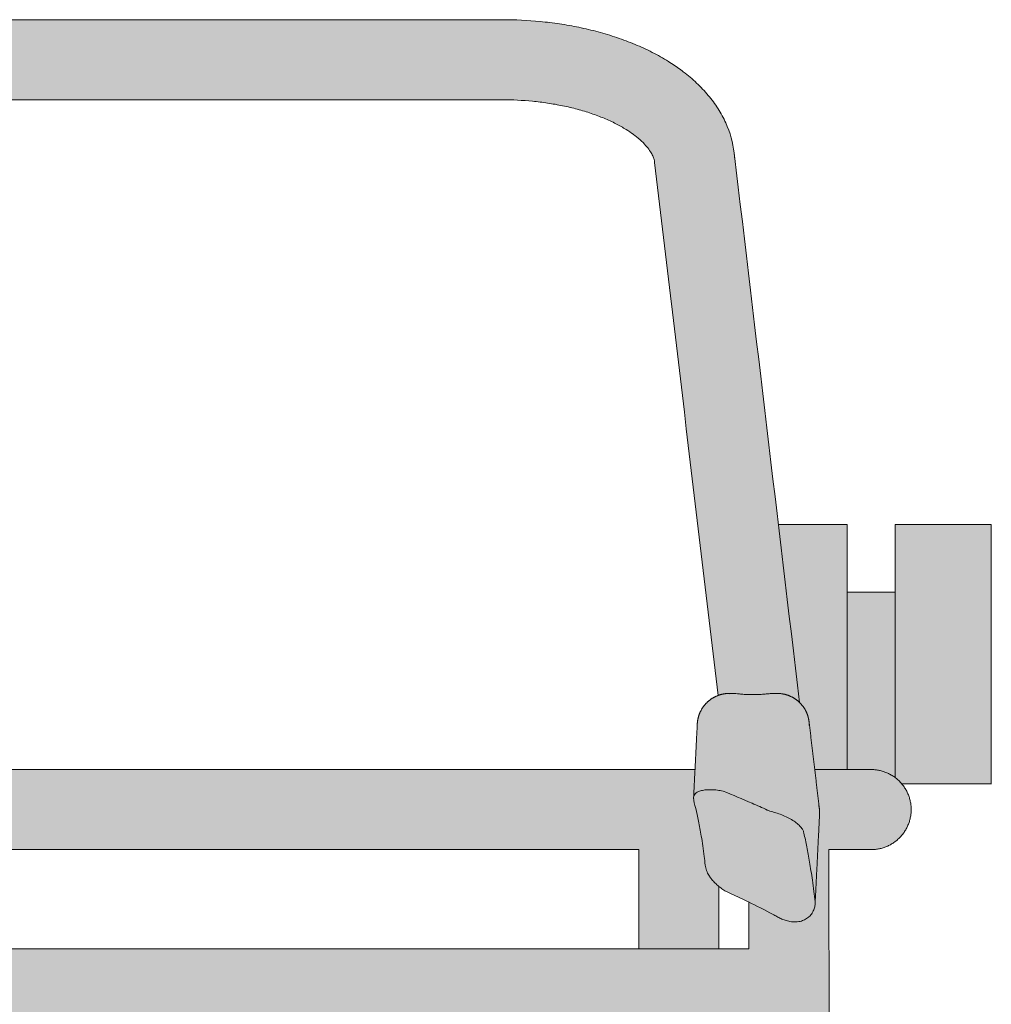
# Model space of a CAD drawing. Header units: centimetres. Extents: x -293 to -138, y -313 to 14.
# Tile 4 of 10: x -278 to -247, y -267 to -236. Entities that reach past the tile are written whole.
import ezdxf

# ---------------------------------------------------------------- set-up
doc = ezdxf.new("R2010")
doc.units = ezdxf.units.CM
doc.layers.add('Fill', color=7, linetype='Continuous', true_color=0xffffff)
doc.layers.add('Predefinito', color=7, linetype='Continuous', true_color=0x000000)
doc.layers.add('Main lines', color=7, linetype='Continuous', lineweight=13, true_color=0x000000)

# ---------------------------------------------------------------- blocks, each defined once
blk = doc.blocks.new('CB-298_Petal_2D_Top')
at = {"layer": 'Fill'}
h = blk.add_hatch(color=256, dxfattribs=at)
h.paths.add_polyline_path([(-20.305, 2.05), (-17.804, 2.05), (-17.805, 1.25), (-17.805, 1.247), (-17.804, 1.204), (-17.803, 1.182), (-17.802, 1.161), (-17.8, 1.139), (-17.798, 1.117), (-17.796, 1.095), (-17.793, 1.073), (-17.789, 1.05), (-17.785, 1.028), (-17.781, 1.006), (-17.777, 0.984), (-17.772, 0.962), (-17.766, 0.94), (-17.76, 0.918), (-17.754, 0.896), (-17.747, 0.874), (-17.74, 0.852), (-17.733, 0.83), (-17.725, 0.809), (-17.716, 0.787), (-17.707, 0.765), (-17.698, 0.744), (-17.689, 0.723), (-17.679, 0.702), (-17.668, 0.681), (-17.657, 0.66), (-17.646, 0.64), (-17.634, 0.619), (-17.622, 0.599), (-17.61, 0.579), (-17.597, 0.56), (-17.584, 0.54), (-17.571, 0.521), (-17.557, 0.502), (-17.543, 0.484), (-17.528, 0.465), (-17.513, 0.447), (-17.498, 0.429), (-17.483, 0.412), (-17.467, 0.395), (-17.451, 0.378), (-17.434, 0.362), (-17.418, 0.345), (-17.401, 0.33), (-17.384, 0.314), (-17.366, 0.299), (-17.349, 0.284), (-17.331, 0.27), (-17.313, 0.256), (-17.295, 0.242), (-17.276, 0.229), (-17.258, 0.216), (-17.239, 0.204), (-17.22, 0.192), (-17.201, 0.18), (-17.182, 0.169), (-17.163, 0.158), (-17.143, 0.147), (-17.124, 0.137), (-17.104, 0.127), (-17.085, 0.118), (-17.045, 0.1), (-17.016, 0.088), (-16.987, 0.077), (-16.958, 0.067), (-16.928, 0.057), (-16.898, 0.048), (-16.868, 0.04), (-16.837, 0.032), (-16.806, 0.026), (-16.775, 0.02), (-16.744, 0.014), (-16.713, 0.01), (-16.682, 0.006), (-16.651, 0.004), (-16.62, 0.002), (-16.588, 0), (-16.557, 0), (-16.555, 0), (16.555, 0), (16.557, 0), (16.588, 0), (16.62, 0.002), (16.651, 0.004), (16.682, 0.006), (16.713, 0.01), (16.744, 0.014), (16.775, 0.02), (16.806, 0.026), (16.837, 0.032), (16.868, 0.04), (16.898, 0.048), (16.928, 0.057), (16.958, 0.067), (16.987, 0.077), (17.016, 0.088), (17.045, 0.1), (17.085, 0.118), (17.104, 0.127), (17.124, 0.137), (17.143, 0.147), (17.163, 0.158), (17.182, 0.169), (17.201, 0.18), (17.22, 0.192), (17.239, 0.204), (17.258, 0.216), (17.276, 0.229), (17.295, 0.242), (17.313, 0.256), (17.331, 0.27), (17.349, 0.284), (17.366, 0.299), (17.384, 0.314), (17.401, 0.33), (17.418, 0.345), (17.434, 0.362), (17.451, 0.378), (17.467, 0.395), (17.483, 0.412), (17.498, 0.429), (17.513, 0.447), (17.528, 0.465), (17.543, 0.484), (17.557, 0.502), (17.571, 0.521), (17.584, 0.54), (17.597, 0.56), (17.61, 0.579), (17.622, 0.599), (17.634, 0.619), (17.646, 0.64), (17.657, 0.66), (17.668, 0.681), (17.679, 0.702), (17.689, 0.723), (17.698, 0.744), (17.707, 0.765), (17.716, 0.787), (17.725, 0.809), (17.733, 0.83), (17.74, 0.852), (17.747, 0.874), (17.754, 0.896), (17.76, 0.918), (17.766, 0.94), (17.772, 0.962), (17.777, 0.984), (17.781, 1.006), (17.785, 1.028), (17.789, 1.05), (17.793, 1.073), (17.796, 1.095), (17.798, 1.117), (17.8, 1.139), (17.802, 1.161), (17.803, 1.182), (17.804, 1.204), (17.805, 1.247), (17.805, 1.25), (17.804, 2.05), (20.305, 2.05), (20.305, 10.15), (17.789, 10.15), (17.784, 13.271), (17.809, 13.288), (17.834, 13.305), (17.859, 13.323), (17.883, 13.343), (17.907, 13.363), (17.93, 13.384), (17.952, 13.405), (17.974, 13.428), (17.996, 13.451), (18.016, 13.475), (18.036, 13.5), (18.056, 13.526), (18.074, 13.552), (18.092, 13.578), (18.109, 13.606), (18.125, 13.634), (18.14, 13.662), (18.154, 13.691), (18.167, 13.72), (18.179, 13.75), (18.19, 13.78), (18.2, 13.81), (18.21, 13.84), (18.218, 13.871), (18.225, 13.901), (18.231, 13.932), (18.237, 13.963), (18.241, 13.994), (18.244, 14.024), (18.246, 14.055), (18.248, 14.085), (18.248, 14.115), (18.248, 14.699), (18.248, 14.703), (18.229, 19.589), (18.229, 19.613), (18.228, 19.637), (18.226, 19.661), (18.224, 19.685), (18.221, 19.71), (18.218, 19.734), (18.214, 19.758), (18.209, 19.781), (18.204, 19.805), (18.198, 19.829), (18.191, 19.852), (18.184, 19.876), (18.177, 19.899), (18.169, 19.922), (18.16, 19.944), (18.15, 19.967), (18.14, 19.99), (18.129, 20.013), (18.117, 20.036), (18.105, 20.058), (18.092, 20.08), (18.079, 20.101), (18.065, 20.123), (18.05, 20.144), (18.035, 20.164), (18.018, 20.185), (18.002, 20.205), (17.985, 20.224), (17.967, 20.243), (17.949, 20.262), (17.93, 20.28), (17.911, 20.297), (17.895, 20.312), (17.878, 20.325), (17.861, 20.339), (17.843, 20.352), (17.826, 20.365), (17.808, 20.377), (17.79, 20.389), (17.771, 20.4), (17.74, 37.67), (17.765, 37.688), (17.79, 37.706), (17.813, 37.726), (17.837, 37.746), (17.859, 37.767), (17.881, 37.789), (17.902, 37.811), (17.923, 37.834), (17.943, 37.857), (17.962, 37.881), (17.98, 37.905), (17.997, 37.93), (18.014, 37.956), (18.029, 37.982), (18.044, 38.008), (18.058, 38.034), (18.071, 38.061), (18.083, 38.088), (18.094, 38.115), (18.104, 38.142), (18.114, 38.169), (18.122, 38.197), (18.13, 38.224), (18.137, 38.252), (18.142, 38.279), (18.148, 38.306), (18.152, 38.333), (18.155, 38.36), (18.158, 38.387), (18.16, 38.414), (18.161, 38.44), (18.161, 38.466), (18.161, 38.9), (18.142, 43.791), (18.142, 43.791), (18.141, 43.815), (18.14, 43.839), (18.139, 43.863), (18.137, 43.888), (18.134, 43.912), (18.13, 43.936), (18.126, 43.96), (18.122, 43.984), (18.116, 44.007), (18.111, 44.031), (18.104, 44.055), (18.097, 44.078), (18.089, 44.101), (18.081, 44.124), (18.072, 44.147), (18.062, 44.17), (18.049, 44.199), (18.042, 44.214), (18.034, 44.229), (18.026, 44.243), (18.018, 44.258), (18.01, 44.272), (18.001, 44.286), (17.993, 44.3), (17.984, 44.314), (17.974, 44.328), (17.965, 44.341), (17.955, 44.355), (17.945, 44.368), (17.934, 44.381), (17.924, 44.394), (17.913, 44.406), (17.902, 44.419), (17.891, 44.431), (17.879, 44.443), (17.868, 44.455), (17.856, 44.467), (17.844, 44.478), (17.832, 44.489), (17.819, 44.5), (17.807, 44.511), (17.794, 44.521), (17.781, 44.531), (17.768, 44.541), (17.755, 44.551), (17.741, 44.561), (17.728, 44.57), (17.716, 51.26), (19.018, 51.26), (19.036, 51.26), (19.064, 51.26), (19.092, 51.261), (19.12, 51.263), (19.148, 51.265), (19.177, 51.268), (19.206, 51.272), (19.235, 51.276), (19.264, 51.281), (19.293, 51.287), (19.322, 51.293), (19.351, 51.3), (19.38, 51.308), (19.409, 51.317), (19.438, 51.326), (19.467, 51.337), (19.496, 51.348), (19.525, 51.36), (19.554, 51.372), (19.582, 51.385), (19.61, 51.4), (19.638, 51.415), (19.666, 51.43), (19.693, 51.447), (19.72, 51.464), (19.747, 51.482), (19.773, 51.5), (19.799, 51.52), (19.824, 51.54), (19.849, 51.56), (19.873, 51.582), (19.897, 51.604), (19.92, 51.626), (19.943, 51.649), (19.965, 51.673), (19.986, 51.697), (20.007, 51.722), (20.027, 51.747), (20.046, 51.773), (20.064, 51.799), (20.082, 51.826), (20.1, 51.853), (20.116, 51.88), (20.132, 51.908), (20.146, 51.936), (20.161, 51.964), (20.174, 51.992), (20.187, 52.021), (20.198, 52.05), (20.209, 52.079), (20.22, 52.108), (20.229, 52.137), (20.238, 52.166), (20.246, 52.195), (20.253, 52.224), (20.26, 52.253), (20.265, 52.283), (20.27, 52.311), (20.275, 52.34), (20.278, 52.369), (20.281, 52.398), (20.283, 52.426), (20.285, 52.454), (20.286, 52.482), (20.286, 52.51), (20.286, 52.537), (20.285, 52.563), (20.284, 52.59), (20.282, 52.617), (20.279, 52.644), (20.276, 52.671), (20.272, 52.697), (20.268, 52.724), (20.263, 52.751), (20.257, 52.778), (20.251, 52.804), (20.244, 52.831), (20.237, 52.857), (20.229, 52.883), (20.221, 52.909), (20.212, 52.935), (20.202, 52.961), (20.192, 52.986), (20.181, 53.012), (20.17, 53.037), (20.158, 53.061), (20.146, 53.086), (20.133, 53.11), (20.12, 53.133), (20.106, 53.157), (20.091, 53.18), (20.077, 53.203), (20.062, 53.225), (20.046, 53.247), (20.03, 53.268), (20.013, 53.289), (19.997, 53.31), (22.786, 53.31), (22.786, 61.41), (19.786, 61.41), (19.786, 59.295), (18.286, 59.295), (18.286, 61.41), (16.141, 61.41), (14.764, 73), (14.763, 73.009), (14.755, 73.069), (14.746, 73.13), (14.736, 73.19), (14.724, 73.25), (14.712, 73.309), (14.698, 73.369), (14.683, 73.428), (14.667, 73.486), (14.65, 73.545), (14.632, 73.603), (14.613, 73.661), (14.592, 73.718), (14.571, 73.776), (14.548, 73.833), (14.524, 73.889), (14.5, 73.945), (14.473, 74.003), (14.446, 74.06), (14.417, 74.116), (14.387, 74.172), (14.357, 74.227), (14.325, 74.282), (14.293, 74.336), (14.259, 74.39), (14.188, 74.498), (14.113, 74.603), (14.035, 74.706), (13.953, 74.807), (13.867, 74.907), (13.777, 75.005), (13.684, 75.101), (13.589, 75.193), (13.489, 75.285), (13.386, 75.375), (13.28, 75.462), (13.173, 75.546), (13.084, 75.612), (12.992, 75.678), (12.899, 75.742), (12.805, 75.804), (12.71, 75.865), (12.586, 75.94), (12.461, 76.012), (12.334, 76.082), (12.206, 76.149), (12.073, 76.215), (11.939, 76.278), (11.804, 76.339), (11.668, 76.398), (11.386, 76.509), (11.102, 76.611), (10.81, 76.705), (10.515, 76.789), (10.217, 76.864), (9.916, 76.931), (9.614, 76.989), (9.311, 77.039), (9.01, 77.08), (8.708, 77.113), (8.415, 77.138), (8.122, 77.155), (7.828, 77.166), (7.534, 77.169), (-7.534, 77.169), (-7.828, 77.166), (-8.122, 77.155), (-8.415, 77.138), (-8.708, 77.113), (-9.01, 77.08), (-9.311, 77.039), (-9.614, 76.989), (-9.916, 76.931), (-10.217, 76.864), (-10.515, 76.789), (-10.81, 76.705), (-11.102, 76.611), (-11.386, 76.509), (-11.668, 76.398), (-11.804, 76.339), (-11.939, 76.278), (-12.073, 76.215), (-12.206, 76.149), (-12.334, 76.082), (-12.461, 76.012), (-12.586, 75.94), (-12.71, 75.865), (-12.805, 75.804), (-12.899, 75.742), (-12.992, 75.678), (-13.084, 75.612), (-13.173, 75.546), (-13.28, 75.462), (-13.386, 75.375), (-13.489, 75.285), (-13.589, 75.193), (-13.684, 75.101), (-13.777, 75.005), (-13.867, 74.907), (-13.953, 74.807), (-14.035, 74.706), (-14.113, 74.603), (-14.188, 74.498), (-14.259, 74.39), (-14.293, 74.336), (-14.325, 74.282), (-14.357, 74.227), (-14.387, 74.172), (-14.417, 74.116), (-14.446, 74.06), (-14.473, 74.003), (-14.5, 73.945), (-14.524, 73.889), (-14.548, 73.833), (-14.571, 73.776), (-14.592, 73.718), (-14.613, 73.661), (-14.632, 73.603), (-14.65, 73.545), (-14.667, 73.486), (-14.683, 73.428), (-14.698, 73.369), (-14.712, 73.309), (-14.724, 73.25), (-14.736, 73.19), (-14.746, 73.13), (-14.755, 73.069), (-14.763, 73.009), (-14.764, 73), (-16.141, 61.41), (-18.286, 61.41), (-18.286, 59.295), (-19.786, 59.295), (-19.786, 61.41), (-22.786, 61.41), (-22.786, 53.31), (-19.997, 53.31), (-20.013, 53.289), (-20.03, 53.268), (-20.046, 53.247), (-20.062, 53.225), (-20.077, 53.203), (-20.091, 53.18), (-20.106, 53.157), (-20.12, 53.133), (-20.133, 53.11), (-20.146, 53.086), (-20.158, 53.061), (-20.17, 53.037), (-20.181, 53.012), (-20.192, 52.986), (-20.202, 52.961), (-20.212, 52.935), (-20.221, 52.909), (-20.229, 52.883), (-20.237, 52.857), (-20.244, 52.831), (-20.251, 52.804), (-20.257, 52.778), (-20.263, 52.751), (-20.268, 52.724), (-20.272, 52.697), (-20.276, 52.671), (-20.279, 52.644), (-20.282, 52.617), (-20.284, 52.59), (-20.285, 52.563), (-20.286, 52.537), (-20.286, 52.51), (-20.286, 52.482), (-20.285, 52.454), (-20.283, 52.426), (-20.281, 52.398), (-20.278, 52.369), (-20.275, 52.34), (-20.27, 52.311), (-20.265, 52.283), (-20.26, 52.253), (-20.253, 52.224), (-20.246, 52.195), (-20.238, 52.166), (-20.229, 52.137), (-20.22, 52.108), (-20.209, 52.079), (-20.198, 52.05), (-20.187, 52.021), (-20.174, 51.992), (-20.161, 51.964), (-20.146, 51.936), (-20.132, 51.908), (-20.116, 51.88), (-20.1, 51.853), (-20.082, 51.826), (-20.064, 51.799), (-20.046, 51.773), (-20.027, 51.747), (-20.007, 51.722), (-19.986, 51.697), (-19.965, 51.673), (-19.943, 51.649), (-19.92, 51.626), (-19.897, 51.604), (-19.873, 51.582), (-19.849, 51.56), (-19.824, 51.54), (-19.799, 51.52), (-19.773, 51.5), (-19.747, 51.482), (-19.72, 51.464), (-19.693, 51.447), (-19.666, 51.43), (-19.638, 51.415), (-19.61, 51.4), (-19.582, 51.385), (-19.554, 51.372), (-19.525, 51.36), (-19.496, 51.348), (-19.467, 51.337), (-19.438, 51.326), (-19.409, 51.317), (-19.38, 51.308), (-19.351, 51.3), (-19.322, 51.293), (-19.293, 51.287), (-19.264, 51.281), (-19.235, 51.276), (-19.206, 51.272), (-19.177, 51.268), (-19.148, 51.265), (-19.12, 51.263), (-19.092, 51.261), (-19.064, 51.26), (-19.036, 51.26), (-17.716, 51.26), (-17.728, 44.57), (-17.752, 44.553), (-17.775, 44.536), (-17.797, 44.519), (-17.819, 44.5), (-17.839, 44.483), (-17.858, 44.465), (-17.876, 44.446), (-17.894, 44.427), (-17.912, 44.408), (-17.929, 44.388), (-17.945, 44.368), (-17.961, 44.347), (-17.975, 44.326), (-17.99, 44.305), (-18.003, 44.283), (-18.016, 44.261), (-18.029, 44.239), (-18.041, 44.216), (-18.052, 44.193), (-18.062, 44.17), (-18.072, 44.147), (-18.081, 44.124), (-18.089, 44.101), (-18.097, 44.078), (-18.104, 44.055), (-18.111, 44.031), (-18.116, 44.007), (-18.122, 43.984), (-18.126, 43.96), (-18.13, 43.936), (-18.134, 43.912), (-18.137, 43.888), (-18.139, 43.863), (-18.14, 43.839), (-18.141, 43.815), (-18.142, 43.791), (-18.161, 38.905), (-18.161, 38.901), (-18.161, 38.465), (-18.161, 38.439), (-18.16, 38.413), (-18.158, 38.386), (-18.155, 38.359), (-18.152, 38.332), (-18.147, 38.305), (-18.142, 38.278), (-18.136, 38.251), (-18.13, 38.223), (-18.122, 38.196), (-18.113, 38.168), (-18.104, 38.141), (-18.094, 38.114), (-18.083, 38.087), (-18.07, 38.06), (-18.057, 38.033), (-18.044, 38.007), (-18.029, 37.981), (-18.013, 37.955), (-17.997, 37.93), (-17.979, 37.905), (-17.961, 37.881), (-17.942, 37.857), (-17.923, 37.833), (-17.902, 37.81), (-17.881, 37.788), (-17.859, 37.767), (-17.837, 37.746), (-17.813, 37.726), (-17.79, 37.706), (-17.765, 37.688), (-17.74, 37.67), (-17.771, 20.4), (-17.79, 20.389), (-17.808, 20.377), (-17.826, 20.365), (-17.843, 20.352), (-17.861, 20.339), (-17.878, 20.325), (-17.895, 20.312), (-17.911, 20.297), (-17.93, 20.28), (-17.949, 20.262), (-17.967, 20.243), (-17.985, 20.224), (-18.002, 20.205), (-18.018, 20.185), (-18.035, 20.164), (-18.05, 20.144), (-18.065, 20.123), (-18.079, 20.101), (-18.092, 20.08), (-18.105, 20.058), (-18.117, 20.036), (-18.129, 20.013), (-18.14, 19.99), (-18.15, 19.967), (-18.16, 19.944), (-18.169, 19.922), (-18.177, 19.899), (-18.184, 19.876), (-18.191, 19.852), (-18.198, 19.829), (-18.204, 19.805), (-18.209, 19.781), (-18.214, 19.758), (-18.218, 19.734), (-18.221, 19.71), (-18.224, 19.685), (-18.226, 19.661), (-18.228, 19.637), (-18.229, 19.613), (-18.229, 19.589), (-18.248, 14.703), (-18.248, 14.699), (-18.248, 14.115), (-18.248, 14.085), (-18.246, 14.055), (-18.244, 14.024), (-18.241, 13.994), (-18.237, 13.963), (-18.231, 13.932), (-18.225, 13.901), (-18.218, 13.871), (-18.21, 13.84), (-18.2, 13.81), (-18.19, 13.78), (-18.179, 13.75), (-18.167, 13.72), (-18.154, 13.691), (-18.14, 13.662), (-18.125, 13.634), (-18.109, 13.606), (-18.092, 13.578), (-18.074, 13.552), (-18.056, 13.526), (-18.036, 13.5), (-18.016, 13.475), (-17.996, 13.451), (-17.974, 13.428), (-17.952, 13.405), (-17.93, 13.384), (-17.907, 13.363), (-17.883, 13.343), (-17.859, 13.323), (-17.834, 13.305), (-17.809, 13.288), (-17.784, 13.271), (-17.789, 10.15), (-20.305, 10.15)], flags=0)
h.paths.add_polyline_path([(0, 53.76), (-13.54, 53.76), (-13.611, 55.186), (-13.613, 55.221), (-13.617, 55.255), (-13.619, 55.273), (-13.622, 55.29), (-13.625, 55.307), (-13.628, 55.325), (-13.631, 55.342), (-13.635, 55.36), (-13.639, 55.377), (-13.644, 55.395), (-13.649, 55.412), (-13.654, 55.429), (-13.659, 55.447), (-13.665, 55.464), (-13.671, 55.481), (-13.678, 55.498), (-13.685, 55.516), (-13.692, 55.532), (-13.699, 55.549), (-13.707, 55.566), (-13.715, 55.583), (-13.724, 55.599), (-13.732, 55.616), (-13.741, 55.632), (-13.751, 55.648), (-13.76, 55.664), (-13.77, 55.68), (-13.781, 55.695), (-13.791, 55.711), (-13.802, 55.726), (-13.813, 55.741), (-13.825, 55.756), (-13.836, 55.77), (-13.848, 55.784), (-13.861, 55.798), (-13.873, 55.812), (-13.886, 55.826), (-13.899, 55.839), (-13.912, 55.852), (-13.925, 55.865), (-13.939, 55.878), (-13.953, 55.89), (-13.966, 55.902), (-13.981, 55.914), (-13.995, 55.925), (-14.01, 55.936), (-14.024, 55.947), (-14.039, 55.957), (-14.054, 55.968), (-14.069, 55.978), (-14.084, 55.987), (-14.1, 55.996), (-14.115, 56.005), (-14.131, 56.014), (-14.146, 56.022), (-14.162, 56.031), (-14.178, 56.038), (-14.194, 56.046), (-14.226, 56.06), (-14.258, 56.072), (-12.28, 72.714), (-12.28, 72.714), (-12.279, 72.725), (-12.277, 72.737), (-12.275, 72.748), (-12.273, 72.76), (-12.27, 72.771), (-12.268, 72.783), (-12.265, 72.796), (-12.261, 72.808), (-12.257, 72.821), (-12.253, 72.834), (-12.249, 72.847), (-12.244, 72.86), (-12.239, 72.874), (-12.233, 72.888), (-12.227, 72.902), (-12.221, 72.917), (-12.213, 72.934), (-12.205, 72.951), (-12.196, 72.968), (-12.187, 72.984), (-12.178, 73.001), (-12.169, 73.017), (-12.159, 73.033), (-12.149, 73.049), (-12.122, 73.089), (-12.095, 73.128), (-12.066, 73.166), (-12.035, 73.204), (-11.997, 73.248), (-11.957, 73.292), (-11.915, 73.334), (-11.873, 73.375), (-11.821, 73.423), (-11.767, 73.469), (-11.713, 73.514), (-11.657, 73.557), (-11.608, 73.594), (-11.554, 73.633), (-11.499, 73.67), (-11.444, 73.707), (-11.388, 73.742), (-11.31, 73.79), (-11.23, 73.836), (-11.15, 73.88), (-11.069, 73.922), (-10.979, 73.967), (-10.888, 74.01), (-10.796, 74.051), (-10.704, 74.091), (-10.503, 74.171), (-10.3, 74.243), (-10.084, 74.312), (-9.866, 74.375), (-9.639, 74.432), (-9.41, 74.483), (-9.176, 74.528), (-8.941, 74.566), (-8.704, 74.598), (-8.467, 74.625), (-8.234, 74.644), (-8.001, 74.658), (-7.767, 74.667), (-7.534, 74.669), (7.534, 74.669), (7.767, 74.667), (8.001, 74.658), (8.234, 74.644), (8.467, 74.625), (8.704, 74.598), (8.941, 74.566), (9.176, 74.528), (9.41, 74.483), (9.639, 74.432), (9.866, 74.375), (10.084, 74.312), (10.3, 74.243), (10.503, 74.171), (10.704, 74.091), (10.796, 74.051), (10.888, 74.01), (10.979, 73.967), (11.069, 73.922), (11.15, 73.88), (11.23, 73.836), (11.31, 73.79), (11.388, 73.742), (11.444, 73.707), (11.499, 73.67), (11.554, 73.633), (11.608, 73.594), (11.657, 73.557), (11.713, 73.514), (11.767, 73.469), (11.821, 73.423), (11.873, 73.375), (11.915, 73.334), (11.957, 73.292), (11.997, 73.248), (12.035, 73.204), (12.066, 73.166), (12.095, 73.128), (12.122, 73.089), (12.149, 73.049), (12.159, 73.033), (12.169, 73.017), (12.178, 73.001), (12.187, 72.984), (12.196, 72.968), (12.205, 72.951), (12.213, 72.934), (12.221, 72.917), (12.227, 72.902), (12.233, 72.888), (12.239, 72.874), (12.244, 72.86), (12.249, 72.847), (12.253, 72.834), (12.257, 72.821), (12.261, 72.808), (12.265, 72.796), (12.268, 72.783), (12.27, 72.771), (12.273, 72.76), (12.275, 72.748), (12.277, 72.737), (12.279, 72.725), (12.28, 72.714), (12.28, 72.714), (14.258, 56.072), (14.226, 56.06), (14.194, 56.046), (14.178, 56.038), (14.162, 56.031), (14.146, 56.022), (14.131, 56.014), (14.115, 56.005), (14.1, 55.996), (14.084, 55.987), (14.069, 55.978), (14.054, 55.968), (14.039, 55.957), (14.024, 55.947), (14.01, 55.936), (13.995, 55.925), (13.981, 55.914), (13.966, 55.902), (13.953, 55.89), (13.939, 55.878), (13.925, 55.865), (13.912, 55.852), (13.899, 55.839), (13.886, 55.826), (13.873, 55.812), (13.861, 55.798), (13.848, 55.784), (13.836, 55.77), (13.825, 55.756), (13.813, 55.741), (13.802, 55.726), (13.791, 55.711), (13.781, 55.695), (13.77, 55.68), (13.76, 55.664), (13.751, 55.648), (13.741, 55.632), (13.732, 55.616), (13.724, 55.599), (13.715, 55.583), (13.707, 55.566), (13.699, 55.549), (13.692, 55.532), (13.685, 55.516), (13.678, 55.498), (13.671, 55.481), (13.665, 55.464), (13.659, 55.447), (13.654, 55.429), (13.649, 55.412), (13.644, 55.395), (13.639, 55.377), (13.635, 55.36), (13.631, 55.342), (13.628, 55.325), (13.625, 55.307), (13.622, 55.29), (13.619, 55.273), (13.617, 55.255), (13.613, 55.221), (13.611, 55.186), (13.54, 53.76)], flags=0)
h.paths.add_polyline_path([(14.286, 48.16), (14.286, 50.11), (14.331, 50.076), (14.377, 50.042), (14.424, 50.011), (14.471, 49.98), (14.52, 49.952), (14.57, 49.924), (14.621, 49.899), (14.672, 49.875), (15.219, 49.622), (15.222, 48.16)], flags=0)
h.paths.add_polyline_path([(-15.219, 49.622), (-14.672, 49.875), (-14.621, 49.899), (-14.57, 49.924), (-14.52, 49.952), (-14.471, 49.98), (-14.424, 50.011), (-14.377, 50.042), (-14.331, 50.076), (-14.286, 50.11), (-14.286, 48.16), (-15.222, 48.16)], flags=0)
h.paths.add_polyline_path([(0, 51.26), (11.786, 51.26), (11.786, 48.16), (-11.786, 48.16), (-11.786, 51.26)], flags=0)
h.paths.add_polyline_path([(14.748, 14.106), (14.749, 14.074), (14.751, 14.041), (14.753, 14.008), (14.757, 13.975), (14.762, 13.942), (14.769, 13.909), (14.776, 13.876), (14.784, 13.843), (14.794, 13.811), (14.805, 13.778), (14.817, 13.746), (14.83, 13.714), (14.844, 13.682), (14.86, 13.651), (14.876, 13.621), (14.894, 13.591), (14.912, 13.561), (14.932, 13.533), (14.952, 13.505), (14.974, 13.478), (14.996, 13.451), (15.019, 13.426), (15.043, 13.401), (15.068, 13.377), (15.093, 13.355), (15.119, 13.333), (15.145, 13.312), (15.172, 13.293), (15.2, 13.274), (15.227, 13.256), (15.256, 13.24), (15.284, 13.224), (15.289, 10.15), (14.286, 10.15), (14.286, 45.66), (15.226, 45.66), (15.228, 44.48), (15.206, 44.469), (15.185, 44.457), (15.164, 44.445), (15.143, 44.433), (15.122, 44.419), (15.101, 44.406), (15.081, 44.392), (15.062, 44.377), (15.042, 44.362), (15.023, 44.347), (15.004, 44.331), (14.986, 44.315), (14.968, 44.298), (14.95, 44.281), (14.933, 44.264), (14.916, 44.246), (14.9, 44.227), (14.884, 44.208), (14.868, 44.189), (14.852, 44.169), (14.838, 44.149), (14.823, 44.129), (14.809, 44.108), (14.796, 44.087), (14.783, 44.066), (14.771, 44.045), (14.759, 44.023), (14.748, 44.001), (14.738, 43.979), (14.727, 43.957), (14.718, 43.934), (14.709, 43.911), (14.701, 43.889), (14.693, 43.866), (14.686, 43.844), (14.679, 43.821), (14.673, 43.798), (14.667, 43.775), (14.662, 43.752), (14.658, 43.728), (14.654, 43.707), (14.651, 43.685), (14.648, 43.663), (14.646, 43.641), (14.644, 43.619), (14.643, 43.597), (14.642, 43.575), (14.642, 43.552), (14.642, 43.549), (14.661, 38.457), (14.662, 38.426), (14.663, 38.395), (14.666, 38.363), (14.67, 38.331), (14.675, 38.299), (14.681, 38.267), (14.688, 38.235), (14.692, 38.218), (14.697, 38.202), (14.701, 38.186), (14.706, 38.17), (14.712, 38.154), (14.717, 38.137), (14.723, 38.121), (14.73, 38.105), (14.736, 38.089), (14.743, 38.073), (14.75, 38.057), (14.758, 38.042), (14.766, 38.026), (14.774, 38.01), (14.782, 37.995), (14.791, 37.979), (14.8, 37.964), (14.809, 37.949), (14.819, 37.934), (14.829, 37.919), (14.839, 37.904), (14.85, 37.889), (14.861, 37.875), (14.872, 37.861), (14.883, 37.847), (14.895, 37.833), (14.907, 37.819), (14.919, 37.806), (14.932, 37.792), (14.944, 37.779), (14.957, 37.767), (14.97, 37.754), (14.984, 37.742), (14.998, 37.73), (15.011, 37.718), (15.026, 37.706), (15.04, 37.695), (15.054, 37.684), (15.069, 37.673), (15.084, 37.663), (15.099, 37.653), (15.114, 37.643), (15.129, 37.633), (15.145, 37.624), (15.161, 37.615), (15.176, 37.606), (15.192, 37.598), (15.208, 37.59), (15.224, 37.582), (15.24, 37.574), (15.271, 20.303), (15.254, 20.293), (15.236, 20.283), (15.219, 20.272), (15.202, 20.261), (15.185, 20.25), (15.169, 20.239), (15.152, 20.227), (15.136, 20.215), (15.12, 20.202), (15.104, 20.19), (15.089, 20.177), (15.074, 20.163), (15.059, 20.15), (15.044, 20.136), (15.03, 20.122), (15.016, 20.107), (14.999, 20.089), (14.982, 20.07), (14.966, 20.051), (14.95, 20.032), (14.934, 20.012), (14.92, 19.992), (14.905, 19.971), (14.891, 19.95), (14.878, 19.929), (14.866, 19.908), (14.854, 19.887), (14.842, 19.865), (14.831, 19.843), (14.82, 19.82), (14.81, 19.798), (14.801, 19.775), (14.792, 19.753), (14.784, 19.73), (14.777, 19.708), (14.77, 19.685), (14.763, 19.662), (14.757, 19.639), (14.752, 19.615), (14.747, 19.592), (14.743, 19.569), (14.739, 19.546), (14.736, 19.522), (14.734, 19.499), (14.732, 19.475), (14.73, 19.452), (14.729, 19.428), (14.729, 19.404), (14.729, 19.401)], flags=0)
h.paths.add_polyline_path([(-14.286, 10.15), (-15.289, 10.15), (-15.284, 13.224), (-15.256, 13.24), (-15.227, 13.256), (-15.2, 13.274), (-15.172, 13.293), (-15.145, 13.312), (-15.119, 13.333), (-15.093, 13.355), (-15.068, 13.377), (-15.043, 13.401), (-15.019, 13.426), (-14.996, 13.451), (-14.974, 13.478), (-14.952, 13.505), (-14.932, 13.533), (-14.912, 13.561), (-14.894, 13.591), (-14.876, 13.621), (-14.86, 13.651), (-14.844, 13.682), (-14.83, 13.714), (-14.817, 13.746), (-14.805, 13.778), (-14.794, 13.811), (-14.784, 13.843), (-14.776, 13.876), (-14.769, 13.909), (-14.762, 13.942), (-14.757, 13.975), (-14.753, 14.008), (-14.751, 14.041), (-14.749, 14.074), (-14.748, 14.106), (-14.748, 14.515), (-14.729, 19.401), (-14.729, 19.404), (-14.729, 19.428), (-14.73, 19.452), (-14.732, 19.475), (-14.734, 19.499), (-14.736, 19.522), (-14.739, 19.546), (-14.743, 19.569), (-14.747, 19.592), (-14.752, 19.615), (-14.757, 19.639), (-14.763, 19.662), (-14.77, 19.685), (-14.777, 19.708), (-14.784, 19.73), (-14.792, 19.753), (-14.801, 19.775), (-14.81, 19.798), (-14.82, 19.82), (-14.831, 19.843), (-14.842, 19.865), (-14.854, 19.887), (-14.866, 19.908), (-14.878, 19.929), (-14.891, 19.95), (-14.905, 19.971), (-14.92, 19.992), (-14.934, 20.012), (-14.95, 20.032), (-14.966, 20.051), (-14.982, 20.07), (-14.999, 20.089), (-15.016, 20.107), (-15.03, 20.122), (-15.044, 20.136), (-15.059, 20.15), (-15.074, 20.163), (-15.089, 20.177), (-15.104, 20.19), (-15.12, 20.202), (-15.136, 20.215), (-15.152, 20.227), (-15.169, 20.239), (-15.185, 20.25), (-15.202, 20.261), (-15.219, 20.272), (-15.236, 20.283), (-15.254, 20.293), (-15.271, 20.303), (-15.24, 37.574), (-15.224, 37.582), (-15.208, 37.59), (-15.192, 37.598), (-15.176, 37.606), (-15.161, 37.615), (-15.145, 37.624), (-15.129, 37.633), (-15.114, 37.643), (-15.099, 37.653), (-15.084, 37.663), (-15.069, 37.673), (-15.054, 37.684), (-15.04, 37.695), (-15.026, 37.706), (-15.011, 37.718), (-14.998, 37.73), (-14.984, 37.742), (-14.97, 37.754), (-14.957, 37.767), (-14.944, 37.779), (-14.932, 37.792), (-14.919, 37.806), (-14.907, 37.819), (-14.895, 37.833), (-14.883, 37.847), (-14.872, 37.861), (-14.861, 37.875), (-14.85, 37.889), (-14.839, 37.904), (-14.829, 37.919), (-14.819, 37.934), (-14.809, 37.949), (-14.8, 37.964), (-14.791, 37.979), (-14.782, 37.995), (-14.774, 38.01), (-14.766, 38.026), (-14.758, 38.042), (-14.75, 38.057), (-14.743, 38.073), (-14.736, 38.089), (-14.73, 38.105), (-14.723, 38.121), (-14.717, 38.137), (-14.712, 38.154), (-14.706, 38.17), (-14.701, 38.186), (-14.697, 38.202), (-14.692, 38.218), (-14.688, 38.235), (-14.681, 38.267), (-14.675, 38.299), (-14.67, 38.331), (-14.666, 38.363), (-14.663, 38.395), (-14.662, 38.426), (-14.661, 38.457), (-14.661, 38.663), (-14.642, 43.549), (-14.642, 43.552), (-14.642, 43.575), (-14.643, 43.597), (-14.644, 43.619), (-14.646, 43.641), (-14.648, 43.663), (-14.651, 43.685), (-14.654, 43.707), (-14.658, 43.728), (-14.662, 43.752), (-14.667, 43.775), (-14.673, 43.798), (-14.679, 43.821), (-14.686, 43.844), (-14.693, 43.866), (-14.701, 43.889), (-14.709, 43.911), (-14.718, 43.934), (-14.727, 43.957), (-14.738, 43.979), (-14.748, 44.001), (-14.759, 44.023), (-14.771, 44.045), (-14.783, 44.066), (-14.796, 44.087), (-14.809, 44.108), (-14.823, 44.129), (-14.838, 44.149), (-14.852, 44.169), (-14.868, 44.189), (-14.884, 44.208), (-14.9, 44.227), (-14.916, 44.246), (-14.933, 44.264), (-14.95, 44.281), (-14.968, 44.298), (-14.986, 44.315), (-15.004, 44.331), (-15.023, 44.347), (-15.042, 44.362), (-15.062, 44.377), (-15.081, 44.392), (-15.101, 44.406), (-15.122, 44.419), (-15.143, 44.433), (-15.164, 44.445), (-15.185, 44.457), (-15.206, 44.469), (-15.228, 44.48), (-15.226, 45.66), (-14.286, 45.66)], flags=0)
h.paths.add_polyline_path([(-11.786, 2.5), (-11.786, 45.66), (11.786, 45.66), (11.786, 2.5)], flags=0)
at = {"layer": 'Main lines'}
for p, q in [((18.286, 59.295), (19.786, 59.295)), ((-15.222, 48.16), (0, 48.16)), ((15.222, 48.16), (0, 48.16))]:
    blk.add_line(p, q, dxfattribs=at)
for points, knots in [([(-7.534, 77.169), (-7.927, 77.169), (-8.32, 77.151), (-8.708, 77.113), (-8.911, 77.093), (-9.112, 77.068), (-9.311, 77.039), (-9.515, 77.008), (-9.717, 76.972), (-9.916, 76.931), (-10.119, 76.889), (-10.319, 76.841), (-10.515, 76.789), (-10.715, 76.735), (-10.911, 76.676), (-11.102, 76.611), (-11.295, 76.545), (-11.484, 76.474), (-11.668, 76.398), (-11.853, 76.32), (-12.033, 76.237), (-12.206, 76.149), (-12.38, 76.06), (-12.549, 75.965), (-12.71, 75.865), (-12.839, 75.784), (-12.964, 75.7), (-13.084, 75.612), (-13.114, 75.59), (-13.143, 75.568), (-13.173, 75.546), (-13.32, 75.434), (-13.459, 75.316), (-13.589, 75.193), (-13.719, 75.07), (-13.841, 74.941), (-13.953, 74.807), (-14.065, 74.673), (-14.167, 74.534), (-14.259, 74.39), (-14.35, 74.247), (-14.431, 74.098), (-14.5, 73.945), (-14.635, 73.647), (-14.724, 73.332), (-14.763, 73.009)], [0, 0, 0, 0, 11.809737, 11.809737, 11.809737, 17.972903, 17.972903, 17.972903, 24.292465, 24.292465, 24.292465, 30.750746, 30.750746, 30.750746, 37.327936, 37.327936, 37.327936, 44.002437, 44.002437, 44.002437, 50.751826, 50.751826, 50.751826, 57.553984, 57.553984, 57.553984, 63.018488, 63.018488, 63.018488, 64.385592, 64.385592, 64.385592, 71.227725, 71.227725, 71.227725, 78.05795, 78.05795, 78.05795, 84.853247, 84.853247, 84.853247, 91.586104, 91.586104, 91.586104, 104.735048, 104.735048, 104.735048, 104.735048]), ([(7.534, 77.169), (7.927, 77.169), (8.32, 77.151), (8.708, 77.113), (8.911, 77.093), (9.112, 77.068), (9.311, 77.039), (9.515, 77.008), (9.717, 76.972), (9.916, 76.931), (10.119, 76.889), (10.319, 76.841), (10.515, 76.789), (10.715, 76.735), (10.911, 76.676), (11.102, 76.611), (11.295, 76.545), (11.484, 76.474), (11.668, 76.398), (11.853, 76.32), (12.033, 76.237), (12.206, 76.149), (12.38, 76.06), (12.549, 75.965), (12.71, 75.865), (12.839, 75.784), (12.964, 75.7), (13.084, 75.612), (13.114, 75.59), (13.143, 75.568), (13.173, 75.546), (13.32, 75.434), (13.459, 75.316), (13.589, 75.193), (13.719, 75.07), (13.841, 74.941), (13.953, 74.807), (14.065, 74.673), (14.167, 74.534), (14.259, 74.39), (14.35, 74.247), (14.431, 74.098), (14.5, 73.945), (14.635, 73.647), (14.724, 73.332), (14.763, 73.009)], [0, 0, 0, 0, 11.809737, 11.809737, 11.809737, 17.972903, 17.972903, 17.972903, 24.292465, 24.292465, 24.292465, 30.750746, 30.750746, 30.750746, 37.327936, 37.327936, 37.327936, 44.002437, 44.002437, 44.002437, 50.751826, 50.751826, 50.751826, 57.553984, 57.553984, 57.553984, 63.018488, 63.018488, 63.018488, 64.385592, 64.385592, 64.385592, 71.227725, 71.227725, 71.227725, 78.05795, 78.05795, 78.05795, 84.853247, 84.853247, 84.853247, 91.586104, 91.586104, 91.586104, 104.735048, 104.735048, 104.735048, 104.735048]), ([(-12.28, 72.714), (-12.277, 72.744), (-12.271, 72.774), (-12.252, 72.842), (-12.239, 72.878), (-12.221, 72.917), (-12.203, 72.958), (-12.179, 73.002), (-12.149, 73.049), (-12.118, 73.098), (-12.081, 73.15), (-12.035, 73.204), (-11.989, 73.259), (-11.935, 73.316), (-11.873, 73.375), (-11.809, 73.435), (-11.737, 73.496), (-11.657, 73.557), (-11.641, 73.57), (-11.625, 73.582), (-11.608, 73.594), (-11.54, 73.644), (-11.467, 73.693), (-11.388, 73.742), (-11.29, 73.804), (-11.183, 73.864), (-11.069, 73.922), (-10.954, 73.981), (-10.832, 74.037), (-10.704, 74.091), (-10.575, 74.145), (-10.44, 74.196), (-10.3, 74.243), (-10.16, 74.29), (-10.015, 74.334), (-9.866, 74.375), (-9.718, 74.414), (-9.565, 74.45), (-9.41, 74.483), (-9.256, 74.514), (-9.1, 74.542), (-8.941, 74.566), (-8.785, 74.59), (-8.626, 74.609), (-8.467, 74.625), (-8.16, 74.654), (-7.847, 74.669), (-7.534, 74.669)], [0, 0, 0, 0, 4.513482, 4.513482, 9.0225, 9.0225, 9.0225, 13.714486, 13.714486, 13.714486, 18.51608, 18.51608, 18.51608, 23.420407, 23.420407, 23.420407, 28.416559, 28.416559, 28.416559, 29.424623, 29.424623, 29.424623, 33.486824, 33.486824, 33.486824, 38.61248, 38.61248, 38.61248, 43.766505, 43.766505, 43.766505, 48.921439, 48.921439, 48.921439, 54.048902, 54.048902, 54.048902, 59.121241, 59.121241, 59.121241, 64.112803, 64.112803, 64.112803, 69.000505, 69.000505, 69.000505, 78.398843, 78.398843, 78.398843, 78.398843]), ([(12.28, 72.714), (12.277, 72.744), (12.271, 72.774), (12.252, 72.842), (12.239, 72.878), (12.221, 72.917), (12.203, 72.958), (12.179, 73.002), (12.149, 73.049), (12.118, 73.098), (12.081, 73.15), (12.035, 73.204), (11.989, 73.259), (11.935, 73.316), (11.873, 73.375), (11.809, 73.435), (11.737, 73.496), (11.657, 73.557), (11.641, 73.57), (11.625, 73.582), (11.608, 73.594), (11.54, 73.644), (11.467, 73.693), (11.388, 73.742), (11.29, 73.804), (11.183, 73.864), (11.069, 73.922), (10.954, 73.981), (10.832, 74.037), (10.704, 74.091), (10.575, 74.145), (10.44, 74.196), (10.3, 74.243), (10.16, 74.29), (10.015, 74.334), (9.866, 74.375), (9.718, 74.414), (9.565, 74.45), (9.41, 74.483), (9.256, 74.514), (9.1, 74.542), (8.941, 74.566), (8.785, 74.59), (8.626, 74.609), (8.467, 74.625), (8.16, 74.654), (7.847, 74.669), (7.534, 74.669)], [0, 0, 0, 0, 4.513482, 4.513482, 9.0225, 9.0225, 9.0225, 13.714486, 13.714486, 13.714486, 18.51608, 18.51608, 18.51608, 23.420407, 23.420407, 23.420407, 28.416559, 28.416559, 28.416559, 29.424623, 29.424623, 29.424623, 33.486824, 33.486824, 33.486824, 38.61248, 38.61248, 38.61248, 43.766505, 43.766505, 43.766505, 48.921439, 48.921439, 48.921439, 54.048902, 54.048902, 54.048902, 59.121241, 59.121241, 59.121241, 64.112803, 64.112803, 64.112803, 69.000505, 69.000505, 69.000505, 78.398843, 78.398843, 78.398843, 78.398843]), ([(14.709, 56.136), (14.726, 56.136), (14.744, 56.136), (14.796, 56.133), (14.831, 56.13), (14.908, 56.122), (14.948, 56.118), (14.991, 56.114), (15.045, 56.11), (15.101, 56.105), (15.217, 56.099), (15.277, 56.098), (15.336, 56.098), (15.396, 56.098), (15.457, 56.099), (15.576, 56.105), (15.635, 56.11), (15.692, 56.114), (15.738, 56.118), (15.781, 56.122), (15.866, 56.13), (15.906, 56.133), (15.966, 56.136), (15.987, 56.136), (16.006, 56.136)], [2.048164, 2.048164, 2.048164, 2.048164, 2.882591, 2.882591, 4.312789, 4.312789, 5.742029, 5.742029, 5.742029, 7.548852, 7.548852, 9.354867, 9.354867, 9.354867, 11.160882, 11.160882, 12.967705, 12.967705, 12.967705, 14.396945, 14.396945, 15.827143, 15.827143, 16.66157, 16.66157, 16.66157, 16.66157]), ([(19.027, 53.76), (19.028, 53.76), (19.028, 53.76), (19.03, 53.76), (19.031, 53.76), (19.033, 53.76), (19.033, 53.76), (19.034, 53.76), (19.035, 53.76), (19.035, 53.76), (19.035, 53.76), (19.035, 53.76), (19.035, 53.76), (19.036, 53.76)], [12.1825739, 12.1825739, 12.1825739, 12.1825739, 12.200734, 12.200734, 12.2488063, 12.2488063, 12.2728762, 12.2728762, 12.2839575, 12.2839575, 12.2896693, 12.2896693, 12.2926478, 12.2926478, 12.2926478, 12.2926478]), ([(13.497, 52.899), (13.498, 52.913), (13.505, 52.952), (13.541, 53.009), (13.621, 53.066), (13.738, 53.107), (13.886, 53.129), (14.055, 53.133), (14.233, 53.12), (14.356, 53.1), (14.416, 53.088)], [-8.250509, -8.250509, -8.250509, -8.250509, -7.712028, -6.668673, -5.557874, -4.404172, -3.239728, -2.098808, -1.011639, 0, 0, 0, 0]), ([(15.88, 52.458), (15.852, 52.471), (15.666, 52.555), (15.479, 52.639), (15.32, 52.708), (15.021, 52.839), (14.72, 52.965), (14.416, 53.088)], [14.820139, 14.820139, 14.820139, 14.820139, 15.803104, 21.295626, 21.295626, 21.295626, 31.595357, 31.595357, 31.595357, 31.595357]), ([(13.859, 50.779), (13.848, 50.872), (13.838, 50.961), (13.827, 51.046), (13.813, 51.162), (13.798, 51.272), (13.783, 51.375), (13.768, 51.483), (13.752, 51.584), (13.737, 51.68), (13.723, 51.764), (13.709, 51.845), (13.695, 51.921), (13.666, 52.08), (13.636, 52.222), (13.606, 52.355), (13.577, 52.485), (13.547, 52.607), (13.517, 52.724), (13.516, 52.729), (13.515, 52.733), (13.514, 52.737)], [5.10146, 5.10146, 5.10146, 5.10146, 10.053021, 10.053021, 10.053021, 16.771199, 16.771199, 16.771199, 23.744791, 23.744791, 23.744791, 29.889349, 29.889349, 29.889349, 42.712639, 42.712639, 42.712639, 55.263582, 55.263582, 55.263582, 55.71145, 55.71145, 55.71145, 55.71145]), ([(15.88, 52.458), (15.939, 52.444), (16.061, 52.412), (16.247, 52.348), (16.429, 52.267), (16.596, 52.174), (16.713, 52.09), (16.79, 52.022), (16.838, 51.972), (16.876, 51.923), (16.905, 51.877), (16.926, 51.831), (16.933, 51.802), (16.935, 51.787)], [0, 0, 0, 0, 1.017605, 2.071223, 3.139082, 4.200298, 5.238679, 5.745971, 6.244246, 6.732974, 7.21172, 7.680062, 8.19393, 8.19393, 8.19393, 8.19393]), ([(17.286, 49.626), (17.274, 49.741), (17.246, 49.977), (17.218, 50.194), (17.203, 50.304), (17.174, 50.51), (17.145, 50.697), (17.115, 50.87), (17.086, 51.038), (17.057, 51.195), (17.027, 51.345), (16.998, 51.492), (16.969, 51.632), (16.939, 51.769), (16.938, 51.775), (16.937, 51.781), (16.935, 51.787)], [11.289672, 11.289672, 11.289672, 11.289672, 17.275937, 24.085889, 24.085889, 24.085889, 36.817501, 36.817501, 36.817501, 49.19884, 49.19884, 49.19884, 61.374634, 61.374634, 61.374634, 61.891056, 61.891056, 61.891056, 61.891056]), ([(19.036, 51.26), (19.036, 51.26), (19.035, 51.26), (19.035, 51.26), (19.034, 51.26), (19.033, 51.26), (19.033, 51.26), (19.031, 51.26), (19.03, 51.26), (19.028, 51.26), (19.028, 51.26), (19.027, 51.26)], [60.1789662, 60.1789662, 60.1789662, 60.1789662, 60.1881196, 60.1881196, 60.200894, 60.200894, 60.2286322, 60.2286322, 60.2840306, 60.2840306, 60.3044962, 60.3044962, 60.3044962, 60.3044962]), ([(14.672, 49.875), (14.582, 49.915), (14.495, 49.963), (14.412, 50.019), (14.369, 50.047), (14.327, 50.078), (14.287, 50.11), (14.245, 50.143), (14.206, 50.178), (14.169, 50.214), (14.131, 50.251), (14.096, 50.29), (14.063, 50.33), (14.056, 50.338), (14.05, 50.346), (14.043, 50.354), (14.018, 50.388), (13.994, 50.423), (13.972, 50.458), (13.958, 50.482), (13.945, 50.505), (13.934, 50.529), (13.921, 50.554), (13.91, 50.579), (13.901, 50.605), (13.88, 50.661), (13.865, 50.719), (13.859, 50.779)], [0.000003, 0.000003, 0.000003, 0.000003, 3.014166, 3.014166, 3.014166, 4.565808, 4.565808, 4.565808, 6.159464, 6.159464, 6.159464, 7.788651, 7.788651, 7.788651, 8.118747, 8.118747, 8.118747, 9.46466, 9.46466, 9.46466, 10.331571, 10.331571, 10.331571, 11.229043, 11.229043, 11.229043, 13.160052, 13.160052, 13.160052, 13.160052]), ([(16.092, 49.171), (16.049, 49.194), (16.006, 49.218), (15.963, 49.241), (15.715, 49.375), (15.464, 49.504), (15.208, 49.627), (15.031, 49.712), (14.852, 49.795), (14.672, 49.875)], [7.430932, 7.430932, 7.430932, 7.430932, 9.011643, 9.011643, 9.011643, 18.072879, 18.072879, 18.072879, 24.330262, 24.330262, 24.330262, 24.330262]), ([(17.288, 49.576), (17.288, 49.572), (17.288, 49.568), (17.287, 49.565), (17.285, 49.525), (17.278, 49.485), (17.268, 49.445), (17.255, 49.401), (17.238, 49.358), (17.216, 49.317), (17.203, 49.293), (17.188, 49.269), (17.171, 49.247), (17.158, 49.229), (17.144, 49.213), (17.129, 49.197), (17.064, 49.127), (16.985, 49.075), (16.898, 49.043), (16.873, 49.034), (16.848, 49.027), (16.822, 49.021), (16.809, 49.017), (16.797, 49.015), (16.784, 49.013), (16.749, 49.007), (16.715, 49.003), (16.681, 49.002), (16.65, 49.001), (16.619, 49.002), (16.588, 49.005), (16.56, 49.007), (16.532, 49.011), (16.504, 49.016), (16.478, 49.021), (16.451, 49.027), (16.426, 49.034), (16.401, 49.04), (16.376, 49.047), (16.352, 49.055), (16.306, 49.07), (16.261, 49.088), (16.216, 49.109), (16.175, 49.127), (16.133, 49.148), (16.093, 49.171)], [0.000001, 0.000001, 0.000001, 0.000001, 0.115447, 0.115447, 0.115447, 1.397387, 1.397387, 1.397387, 2.850551, 2.850551, 2.850551, 3.721478, 3.721478, 3.721478, 4.404856, 4.404856, 4.404856, 7.384581, 7.384581, 7.384581, 8.227172, 8.227172, 8.227172, 8.653181, 8.653181, 8.653181, 9.785302, 9.785302, 9.785302, 10.812725, 10.812725, 10.812725, 11.763032, 11.763032, 11.763032, 12.655833, 12.655833, 12.655833, 13.503245, 13.503245, 13.503245, 15.087772, 15.087772, 15.087772, 16.541465, 16.541465, 16.541465, 16.541465])]:
    blk.add_open_spline(points, degree=3, knots=knots, dxfattribs=at)
for points, degree in [([(0, 77.169), (-2.511, 77.169), (-5.023, 77.169), (-7.534, 77.169)], 3), ([(0, 77.169), (2.511, 77.169), (5.023, 77.169), (7.534, 77.169)], 3), ([(-7.534, 74.669), (-5.023, 74.669), (-2.511, 74.669), (0, 74.669)], 3), ([(7.534, 74.669), (5.023, 74.669), (2.511, 74.669), (0, 74.669)], 3), ([(14.763, 73.009), (15.442, 67.291), (16.122, 61.573), (16.801, 55.855)], 3), ([(14.258, 56.072), (13.599, 61.62), (12.939, 67.167), (12.28, 72.714)], 3), ([(16.141, 61.41), (17.214, 61.41), (18.286, 61.41)], 2), ([(19.786, 61.41), (21.286, 61.41), (22.786, 61.41)], 2), ([(14.61, 56.136), (14.66, 56.136), (14.709, 56.136)], 2), ([(14.621, 56.127), (14.644, 56.134), (14.673, 56.136), (14.707, 56.136)], 3), ([(16.006, 56.136), (16.056, 56.136), (16.105, 56.136)], 2), ([(16.009, 56.136), (16.041, 56.136), (16.07, 56.135), (16.097, 56.13)], 3), ([(13.497, 52.899), (13.554, 54.043), (13.611, 55.186)], 2), ([(17.099, 55.254), (17.26, 53.895), (17.422, 52.536)], 2), ([(0, 53.76), (-6.772, 53.76), (-13.544, 53.76)], 2), ([(0, 53.76), (6.772, 53.76), (13.544, 53.76)], 2), ([(17.266, 53.76), (17.271, 53.76), (17.276, 53.76)], 2), ([(17.276, 53.76), (17.857, 53.76), (18.438, 53.76), (19.018, 53.76)], 3), ([(19.018, 53.76), (19.03, 53.76), (19.036, 53.76), (19.036, 53.76)], 3), ([(22.786, 53.31), (21.391, 53.31), (19.997, 53.31)], 2), ([(13.514, 52.737), (13.5, 52.79), (13.494, 52.844), (13.497, 52.899)], 3), ([(13.499, 52.861), (13.497, 52.874), (13.497, 52.887), (13.497, 52.899)], 3), ([(17.427, 52.368), (17.358, 50.972), (17.288, 49.576)], 2), ([(-11.786, 51.26), (-5.893, 51.26), (0, 51.26)], 2), ([(11.786, 51.26), (5.893, 51.26), (0, 51.26)], 2), ([(11.786, 48.16), (11.786, 49.71), (11.786, 51.26)], 2), ([(19.018, 51.26), (18.584, 51.26), (18.15, 51.26), (17.716, 51.26)], 3), ([(17.716, 51.26), (17.72, 49.03), (17.724, 46.8), (17.728, 44.57)], 3), ([(19.036, 51.26), (19.036, 51.26), (19.03, 51.26), (19.018, 51.26)], 3), ([(19.036, 51.26), (19.027, 51.26), (19.019, 51.26)], 2), ([(14.286, 50.11), (14.286, 49.135), (14.286, 48.16)], 2), ([(15.219, 49.622), (15.22, 49.134), (15.221, 48.647), (15.222, 48.16)], 3)]:
    blk.add_open_spline(points, degree=degree, dxfattribs=at)
for points, weights in [([(14.763, 73.009), (14.771, 72.936), (14.768, 72.862)], [0.94869388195, 0.971591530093, 1]), ([(12.28, 72.714), (12.28, 72.714), (12.28, 72.714)], [0.948657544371, 0.948675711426, 0.948693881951]), ([(17.103, 55.136), (17.105, 55.196), (17.099, 55.254)], [1, 0.971568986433, 0.948657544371]), ([(19.036, 53.76), (20.286, 53.76), (20.286, 52.51)], [1, 0.707106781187, 1]), ([(17.398, 52.652), (17.432, 52.537), (17.426, 52.418)], [0.909968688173, 0.944447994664, 1]), ([(17.427, 52.368), (17.429, 52.393), (17.426, 52.418)], [0.965061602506, 0.98134227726, 1]), ([(20.286, 52.51), (20.286, 51.26), (19.036, 51.26)], [1, 0.707106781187, 1])]:
    blk.add_rational_spline(points, weights, degree=2, dxfattribs=at)
for points, weights, knots in [([(18.286, 53.76), (18.286, 54.891), (18.286, 57.36), (18.286, 61.41), (18.286, 61.41)], [0.874326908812, 0.798397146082, 1, 0.707106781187, 1], [-171.023223, -171.023223, -171.023223, -127.234502, -127.234502, -63.617251, -63.617251, -63.617251]), ([(19.786, 53.51), (19.786, 54.422), (19.786, 57.36), (19.786, 61.41), (19.786, 61.41)], [0.902443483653, 0.768937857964, 1, 0.707106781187, 1], [-177.421866, -177.421866, -177.421866, -127.234502, -127.234502, -63.617251, -63.617251, -63.617251]), ([(22.786, 53.31), (22.786, 53.31), (22.786, 57.36), (22.786, 61.41), (22.786, 61.41)], [1, 0.707106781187, 1, 0.707106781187, 1], [-190.851754, -190.851754, -190.851754, -127.234502, -127.234502, -63.617251, -63.617251, -63.617251]), ([(13.611, 55.186), (13.62, 55.357), (13.685, 55.516), (13.762, 55.703), (13.906, 55.846), (14.05, 55.989), (14.238, 56.065), (14.417, 56.136), (14.61, 56.136)], [0.95711706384, 0.929876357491, 0.929876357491, 0.929876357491, 0.968194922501, 0.929876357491, 0.929876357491, 0.929876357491, 0.964423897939], [0.632479, 0.632479, 0.632479, 4.032365, 4.032365, 8.064731, 8.064731, 12.097096, 12.097096, 15.925907, 15.925907, 15.925907]), ([(16.105, 56.136), (16.298, 56.136), (16.477, 56.065), (16.665, 55.989), (16.81, 55.846), (16.954, 55.704), (17.031, 55.516), (17.082, 55.39), (17.099, 55.254)], [0.957576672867, 0.923307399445, 0.923307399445, 0.923307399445, 0.961355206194, 0.923307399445, 0.923307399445, 0.923307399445, 0.940440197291], [0.205462, 0.205462, 0.205462, 4.032362, 4.032362, 8.064724, 8.064724, 12.097087, 12.097087, 14.802969, 14.802969, 14.802969])]:
    blk.add_rational_spline(points, weights, degree=2, knots=knots, dxfattribs=at)

msp = doc.modelspace()

# ---------------------------------------------------------------- block references
at = {"layer": 'Predefinito'}
msp.add_blockref('CB-298_Petal_2D_Top', (-270, -313.026), dxfattribs=at)

doc.saveas('drawing.dxf')
